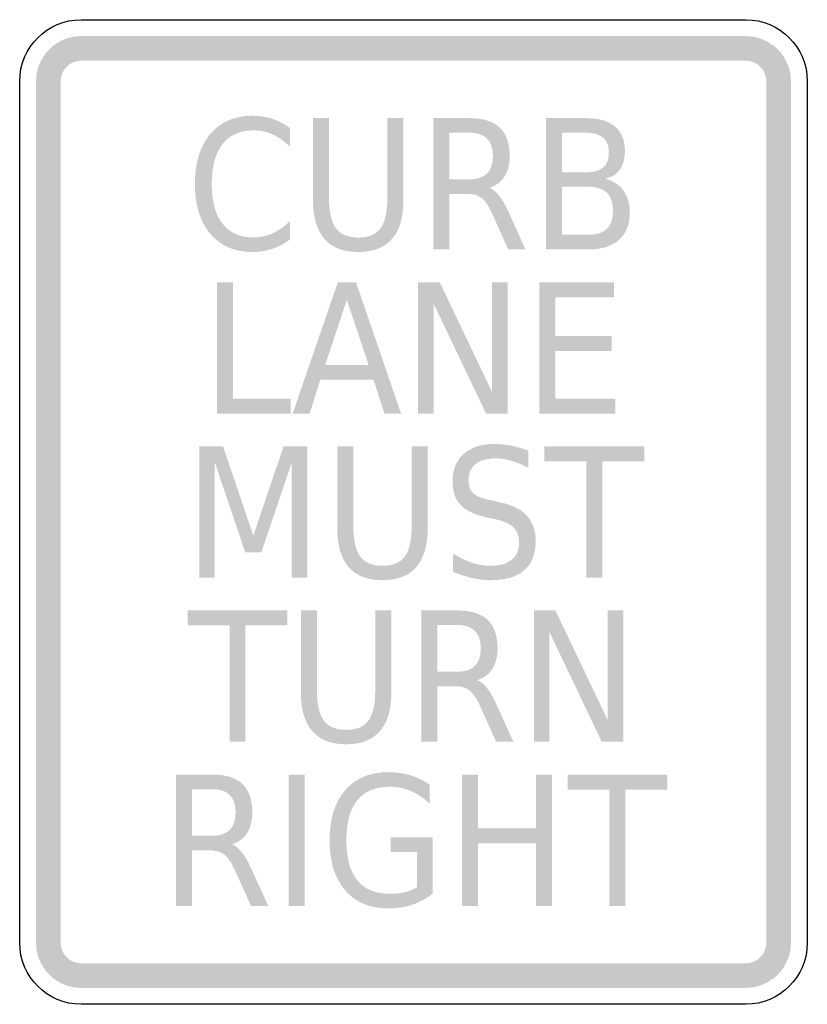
# Model space of a CAD drawing. Header units: inches. Extents: x -0.5 to 0.5, y -0.62 to 0.63.
import ezdxf

# ---------------------------------------------------------------- set-up
doc = ezdxf.new("R2010")
doc.units = ezdxf.units.IN
doc.header["$MEASUREMENT"] = 0

msp = doc.modelspace()

# ---------------------------------------------------------------- hatches: boundary and pattern name
for points in [[(-0.4219, 0.6042), (-0.4272, 0.6039), (-0.4324, 0.6032), (-0.4376, 0.602), (-0.4426, 0.6003), (-0.4474, 0.5982), (-0.452, 0.5956), (-0.4564, 0.5926), (-0.4605, 0.5892), (-0.4642, 0.5855), (-0.4676, 0.5814), (-0.4706, 0.577), (-0.4732, 0.5724), (-0.4753, 0.5676), (-0.477, 0.5626), (-0.4782, 0.5574), (-0.4789, 0.5522), (-0.4792, 0.5469), (-0.4479, 0.5469), (-0.4478, 0.5493), (-0.4475, 0.5517), (-0.4469, 0.554), (-0.4462, 0.5563), (-0.4452, 0.5585), (-0.444, 0.5606), (-0.4427, 0.5626), (-0.4411, 0.5644), (-0.4394, 0.5661), (-0.4376, 0.5677), (-0.4356, 0.569), (-0.4335, 0.5702), (-0.4313, 0.5712), (-0.429, 0.5719), (-0.4267, 0.5725), (-0.4243, 0.5728), (-0.4219, 0.5729), (-0.4219, 0.6042)], [(-0.4219, 0.5729), (0.4219, 0.5729), (0.4219, 0.6042), (-0.4219, 0.6042), (-0.4219, 0.5729)], [(0.4792, 0.5469), (0.4789, 0.5525), (0.4781, 0.5581), (0.4767, 0.5635), (0.4748, 0.5688), (0.4724, 0.5739), (0.4695, 0.5787), (0.4662, 0.5832), (0.4624, 0.5874), (0.4582, 0.5912), (0.4537, 0.5945), (0.4489, 0.5974), (0.4438, 0.5998), (0.4385, 0.6017), (0.4331, 0.6031), (0.4275, 0.6039), (0.4219, 0.6042), (0.4219, 0.5729), (0.4244, 0.5728), (0.427, 0.5724), (0.4294, 0.5718), (0.4318, 0.5709), (0.4342, 0.5698), (0.4363, 0.5685), (0.4384, 0.567), (0.4403, 0.5653), (0.442, 0.5634), (0.4435, 0.5613), (0.4448, 0.5592), (0.4459, 0.5568), (0.4468, 0.5544), (0.4474, 0.552), (0.4478, 0.5494), (0.4479, 0.5469), (0.4792, 0.5469)], [(-0.4479, -0.5469), (-0.4479, 0.5469), (-0.4792, 0.5469), (-0.4792, -0.5469), (-0.4479, -0.5469)], [(0.4479, 0.5469), (0.4479, -0.5469), (0.4792, -0.5469), (0.4792, 0.5469), (0.4479, 0.5469)], [(-0.2493, 0.2917), (-0.229, 0.2917), (-0.229, 0.144), (-0.1559, 0.144), (-0.1559, 0.125), (-0.2493, 0.125), (-0.2493, 0.2917)], [(0.0059, 0.2917), (0.0333, 0.2917), (0.0998, 0.1522), (0.0998, 0.2917), (0.1194, 0.2917), (0.1194, 0.125), (0.0921, 0.125), (0.0256, 0.2644), (0.0256, 0.125), (0.0059, 0.125), (0.0059, 0.2917)], [(0.1597, 0.2917), (0.2545, 0.2917), (0.2545, 0.2727), (0.1801, 0.2727), (0.1801, 0.2233), (0.2515, 0.2233), (0.2515, 0.2044), (0.1801, 0.2044), (0.1801, 0.144), (0.2564, 0.144), (0.2564, 0.125), (0.1597, 0.125), (0.1597, 0.2917)], [(-0.2719, 0.0833), (-0.2417, 0.0833), (-0.2034, -0.0301), (-0.165, 0.0833), (-0.1347, 0.0833), (-0.1347, -0.0833), (-0.1545, -0.0833), (-0.1545, 0.063), (-0.1932, -0.0513), (-0.2136, -0.0513), (-0.2523, 0.063), (-0.2523, -0.0833), (-0.2719, -0.0833), (-0.2719, 0.0833)], [(0.1661, 0.0833), (0.2929, 0.0833), (0.2929, 0.0644), (0.2397, 0.0644), (0.2397, -0.0833), (0.2194, -0.0833), (0.2194, 0.0644), (0.1661, 0.0644), (0.1661, 0.0833)], [(-0.2869, -0.125), (-0.1601, -0.125), (-0.1601, -0.144), (-0.2133, -0.144), (-0.2133, -0.2917), (-0.2336, -0.2917), (-0.2336, -0.144), (-0.2869, -0.144), (-0.2869, -0.125)], [(0.1528, -0.125), (0.1802, -0.125), (0.2467, -0.2644), (0.2467, -0.125), (0.2664, -0.125), (0.2664, -0.2917), (0.239, -0.2917), (0.1725, -0.1522), (0.1725, -0.2917), (0.1528, -0.2917), (0.1528, -0.125)], [(-0.1585, -0.3333), (-0.1382, -0.3333), (-0.1382, -0.5), (-0.1585, -0.5), (-0.1585, -0.3333)], [(0.0615, -0.3333), (0.0818, -0.3333), (0.0818, -0.4017), (0.1555, -0.4017), (0.1555, -0.3333), (0.1758, -0.3333), (0.1758, -0.5), (0.1555, -0.5), (0.1555, -0.4206), (0.0818, -0.4206), (0.0818, -0.5), (0.0615, -0.5), (0.0615, -0.3333)], [(0.1956, -0.3333), (0.3224, -0.3333), (0.3224, -0.3523), (0.2691, -0.3523), (0.2691, -0.5), (0.2488, -0.5), (0.2488, -0.3523), (0.1956, -0.3523), (0.1956, -0.3333)], [(-0.4792, -0.5469), (-0.4789, -0.5522), (-0.4782, -0.5574), (-0.477, -0.5626), (-0.4753, -0.5676), (-0.4732, -0.5724), (-0.4706, -0.577), (-0.4676, -0.5814), (-0.4642, -0.5855), (-0.4605, -0.5892), (-0.4564, -0.5926), (-0.452, -0.5956), (-0.4474, -0.5982), (-0.4426, -0.6003), (-0.4376, -0.602), (-0.4324, -0.6032), (-0.4272, -0.6039), (-0.4219, -0.6042), (-0.4219, -0.5729), (-0.4243, -0.5728), (-0.4267, -0.5725), (-0.429, -0.5719), (-0.4313, -0.5712), (-0.4335, -0.5702), (-0.4356, -0.569), (-0.4376, -0.5677), (-0.4394, -0.5661), (-0.4411, -0.5644), (-0.4427, -0.5626), (-0.444, -0.5606), (-0.4452, -0.5585), (-0.4462, -0.5563), (-0.4469, -0.554), (-0.4475, -0.5517), (-0.4478, -0.5493), (-0.4479, -0.5469), (-0.4792, -0.5469)], [(0.4219, -0.6042), (0.4275, -0.6039), (0.4331, -0.6031), (0.4385, -0.6017), (0.4438, -0.5998), (0.4489, -0.5974), (0.4537, -0.5945), (0.4582, -0.5912), (0.4624, -0.5874), (0.4662, -0.5832), (0.4695, -0.5787), (0.4724, -0.5739), (0.4748, -0.5688), (0.4767, -0.5635), (0.4781, -0.5581), (0.4789, -0.5525), (0.4792, -0.5469), (0.4479, -0.5469), (0.4478, -0.5494), (0.4474, -0.552), (0.4468, -0.5544), (0.4459, -0.5568), (0.4448, -0.5592), (0.4435, -0.5613), (0.442, -0.5634), (0.4403, -0.5653), (0.4384, -0.567), (0.4363, -0.5685), (0.4342, -0.5698), (0.4318, -0.5709), (0.4294, -0.5718), (0.427, -0.5724), (0.4244, -0.5728), (0.4219, -0.5729), (0.4219, -0.6042)], [(0.4219, -0.5729), (-0.4219, -0.5729), (-0.4219, -0.6042), (0.4219, -0.6042), (0.4219, -0.5729)]]:
    msp.add_hatch(color=7).paths.add_polyline_path(points)
h = msp.add_hatch(color=7)
edge = h.paths.add_edge_path()
edge.add_line((-0.1566, 0.4872), (-0.1566, 0.4634))
edge.add_spline(control_points=[(-0.1566, 0.4634), (-0.1635, 0.4705), (-0.1708, 0.4757), (-0.1785, 0.4792), (-0.1862, 0.4827), (-0.1945, 0.4845), (-0.2032, 0.4845), (-0.2203, 0.4845), (-0.2334, 0.4787), (-0.2425, 0.467), (-0.2516, 0.4554), (-0.2562, 0.4385), (-0.2562, 0.4165), (-0.2562, 0.3945), (-0.2516, 0.3777), (-0.2425, 0.3661), (-0.2334, 0.3545), (-0.2203, 0.3486), (-0.2032, 0.3486), (-0.1945, 0.3486), (-0.1862, 0.3504), (-0.1785, 0.3539), (-0.1708, 0.3574), (-0.1635, 0.3627), (-0.1566, 0.3697)], knot_values=[0, 0, 0, 0, 1, 1, 1, 2, 2, 2, 3, 3, 3, 4, 4, 4, 5, 5, 5, 6, 6, 6, 7, 7, 7, 8, 8, 8, 8], degree=3, periodic=0)
edge.add_line((-0.1566, 0.3697), (-0.1566, 0.3462))
edge.add_spline(control_points=[(-0.1566, 0.3462), (-0.1637, 0.3408), (-0.1712, 0.3368), (-0.1792, 0.3341), (-0.1871, 0.3314), (-0.1955, 0.3301), (-0.2043, 0.3301), (-0.2271, 0.3301), (-0.245, 0.3378), (-0.258, 0.3533), (-0.271, 0.3687), (-0.2775, 0.3898), (-0.2775, 0.4165), (-0.2775, 0.4433), (-0.271, 0.4644), (-0.258, 0.4799), (-0.245, 0.4953), (-0.2271, 0.503), (-0.2043, 0.503), (-0.1954, 0.503), (-0.1869, 0.5017), (-0.1789, 0.4991), (-0.171, 0.4964), (-0.1635, 0.4924), (-0.1566, 0.4872)], knot_values=[0, 0, 0, 0, 1, 1, 1, 2, 2, 2, 3, 3, 3, 4, 4, 4, 5, 5, 5, 6, 6, 6, 7, 7, 7, 8, 8, 8, 8], degree=3, periodic=0)
h = msp.add_hatch(color=7)
edge = h.paths.add_edge_path()
edge.add_line((-0.1276, 0.5), (-0.1072, 0.5))
edge.add_line((-0.1072, 0.5), (-0.1072, 0.3988))
edge.add_spline(control_points=[(-0.1072, 0.3988), (-0.1072, 0.3809), (-0.1042, 0.368), (-0.0984, 0.3602), (-0.0926, 0.3523), (-0.0831, 0.3484), (-0.0701, 0.3484), (-0.0571, 0.3484), (-0.0477, 0.3523), (-0.0419, 0.3602), (-0.0361, 0.368), (-0.0332, 0.3809), (-0.0332, 0.3988)], knot_values=[0, 0, 0, 0, 1, 1, 1, 2, 2, 2, 3, 3, 3, 4, 4, 4, 4], degree=3, periodic=0)
edge.add_line((-0.0332, 0.3988), (-0.0332, 0.5))
edge.add_line((-0.0332, 0.5), (-0.0127, 0.5))
edge.add_line((-0.0127, 0.5), (-0.0127, 0.396))
edge.add_spline(control_points=[(-0.0127, 0.396), (-0.0127, 0.3742), (-0.0176, 0.3578), (-0.0272, 0.3467), (-0.0369, 0.3356), (-0.0512, 0.3301), (-0.0701, 0.3301), (-0.0891, 0.3301), (-0.1034, 0.3356), (-0.1131, 0.3467), (-0.1228, 0.3578), (-0.1276, 0.3742), (-0.1276, 0.396)], knot_values=[0, 0, 0, 0, 1, 1, 1, 2, 2, 2, 3, 3, 3, 4, 4, 4, 4], degree=3, periodic=0)
edge.add_line((-0.1276, 0.396), (-0.1276, 0.5))
h = msp.add_hatch(color=7)
edge = h.paths.add_edge_path()
edge.add_spline(control_points=[(0.0965, 0.4115), (0.1008, 0.4098), (0.1051, 0.4063), (0.1092, 0.401), (0.1133, 0.3956), (0.1174, 0.3883), (0.1216, 0.3789)], knot_values=[0, 0, 0, 0, 1, 1, 1, 2, 2, 2, 2], degree=3, periodic=0)
edge.add_line((0.1216, 0.3789), (0.1422, 0.3333))
edge.add_line((0.1422, 0.3333), (0.1203, 0.3333))
edge.add_line((0.1203, 0.3333), (0.1011, 0.3761))
edge.add_spline(control_points=[(0.1011, 0.3761), (0.0962, 0.3873), (0.0914, 0.3947), (0.0868, 0.3983), (0.0821, 0.402), (0.0758, 0.4038), (0.0678, 0.4038)], knot_values=[0, 0, 0, 0, 1, 1, 1, 2, 2, 2, 2], degree=3, periodic=0)
edge.add_line((0.0678, 0.4038), (0.0457, 0.4038))
edge.add_line((0.0457, 0.4038), (0.0457, 0.3333))
edge.add_line((0.0457, 0.3333), (0.0253, 0.3333))
edge.add_line((0.0253, 0.3333), (0.0253, 0.5))
edge.add_line((0.0253, 0.5), (0.0711, 0.5))
edge.add_spline(control_points=[(0.0711, 0.5), (0.0883, 0.5), (0.1011, 0.496), (0.1095, 0.4881), (0.1179, 0.4801), (0.1221, 0.4681), (0.1221, 0.452), (0.1221, 0.4415), (0.12, 0.4328), (0.1156, 0.4259), (0.1112, 0.419), (0.1049, 0.4142), (0.0965, 0.4115)], knot_values=[0, 0, 0, 0, 1, 1, 1, 2, 2, 2, 3, 3, 3, 4, 4, 4, 4], degree=3, periodic=0)
edge = h.paths.add_edge_path(flags=0)
edge.add_line((0.0457, 0.4815), (0.0457, 0.4223))
edge.add_line((0.0457, 0.4223), (0.0711, 0.4223))
edge.add_spline(control_points=[(0.0711, 0.4223), (0.0809, 0.4223), (0.0883, 0.4248), (0.0933, 0.4298), (0.0983, 0.4349), (0.1008, 0.4422), (0.1008, 0.452), (0.1008, 0.4617), (0.0983, 0.4691), (0.0933, 0.474), (0.0883, 0.479), (0.0809, 0.4815), (0.0711, 0.4815)], knot_values=[0, 0, 0, 0, 1, 1, 1, 2, 2, 2, 3, 3, 3, 4, 4, 4, 4], degree=3, periodic=0)
edge.add_line((0.0711, 0.4815), (0.0457, 0.4815))
h = msp.add_hatch(color=7)
edge = h.paths.add_edge_path()
edge.add_line((0.1682, 0.5), (0.22, 0.5))
edge.add_spline(control_points=[(0.22, 0.5), (0.2355, 0.5), (0.2474, 0.4964), (0.2558, 0.4893), (0.2642, 0.4821), (0.2684, 0.472), (0.2684, 0.4588), (0.2684, 0.4486), (0.2662, 0.4405), (0.2619, 0.4345), (0.2577, 0.4284), (0.2514, 0.4247), (0.243, 0.4232)], knot_values=[0, 0, 0, 0, 1, 1, 1, 2, 2, 2, 3, 3, 3, 4, 4, 4, 4], degree=3, periodic=0)
edge.add_spline(control_points=[(0.243, 0.4232), (0.2531, 0.4208), (0.2608, 0.4158), (0.2664, 0.4083), (0.2719, 0.4007), (0.2746, 0.3913), (0.2746, 0.38), (0.2746, 0.3651), (0.2701, 0.3536), (0.2609, 0.3455), (0.2518, 0.3374), (0.2389, 0.3333), (0.222, 0.3333)], knot_values=[0, 0, 0, 0, 1, 1, 1, 2, 2, 2, 3, 3, 3, 4, 4, 4, 4], degree=3, periodic=0)
edge.add_line((0.222, 0.3333), (0.1682, 0.3333))
edge.add_line((0.1682, 0.3333), (0.1682, 0.5))
edge = h.paths.add_edge_path(flags=0)
edge.add_line((0.1885, 0.4129), (0.1885, 0.3519))
edge.add_line((0.1885, 0.3519), (0.221, 0.3519))
edge.add_spline(control_points=[(0.221, 0.3519), (0.232, 0.3519), (0.2401, 0.3544), (0.2453, 0.3594), (0.2506, 0.3644), (0.2532, 0.3721), (0.2532, 0.3825), (0.2532, 0.3929), (0.2506, 0.4006), (0.2453, 0.4055), (0.2401, 0.4105), (0.232, 0.4129), (0.221, 0.4129)], knot_values=[0, 0, 0, 0, 1, 1, 1, 2, 2, 2, 3, 3, 3, 4, 4, 4, 4], degree=3, periodic=0)
edge.add_line((0.221, 0.4129), (0.1885, 0.4129))
edge = h.paths.add_edge_path(flags=0)
edge.add_line((0.1885, 0.4815), (0.1885, 0.4312))
edge.add_line((0.1885, 0.4312), (0.2186, 0.4312))
edge.add_spline(control_points=[(0.2186, 0.4312), (0.2285, 0.4312), (0.2359, 0.4333), (0.2407, 0.4374), (0.2456, 0.4416), (0.248, 0.4479), (0.248, 0.4564), (0.248, 0.4648), (0.2456, 0.4711), (0.2407, 0.4752), (0.2359, 0.4794), (0.2285, 0.4815), (0.2186, 0.4815)], knot_values=[0, 0, 0, 0, 1, 1, 1, 2, 2, 2, 3, 3, 3, 4, 4, 4, 4], degree=3, periodic=0)
edge.add_line((0.2186, 0.4815), (0.1885, 0.4815))
h = msp.add_hatch(color=7)
h.paths.add_polyline_path([(-0.0961, 0.2917), (-0.073, 0.2917), (-0.0158, 0.125), (-0.0369, 0.125), (-0.0507, 0.1678), (-0.1183, 0.1678), (-0.1319, 0.125), (-0.1534, 0.125), (-0.0961, 0.2917)])
h.paths.add_polyline_path([(-0.0846, 0.2695), (-0.1122, 0.1865), (-0.0569, 0.1865), (-0.0846, 0.2695)], flags=0)
h = msp.add_hatch(color=7)
edge = h.paths.add_edge_path()
edge.add_line((-0.0968, 0.0833), (-0.0764, 0.0833))
edge.add_line((-0.0764, 0.0833), (-0.0764, -0.0179))
edge.add_spline(control_points=[(-0.0764, -0.0179), (-0.0764, -0.0358), (-0.0734, -0.0486), (-0.0676, -0.0565), (-0.0617, -0.0643), (-0.0523, -0.0683), (-0.0393, -0.0683), (-0.0263, -0.0683), (-0.0169, -0.0643), (-0.011, -0.0565), (-0.0052, -0.0486), (-0.0023, -0.0358), (-0.0023, -0.0179)], knot_values=[0, 0, 0, 0, 1, 1, 1, 2, 2, 2, 3, 3, 3, 4, 4, 4, 4], degree=3, periodic=0)
edge.add_line((-0.0023, -0.0179), (-0.0023, 0.0833))
edge.add_line((-0.0023, 0.0833), (0.0181, 0.0833))
edge.add_line((0.0181, 0.0833), (0.0181, -0.0207))
edge.add_spline(control_points=[(0.0181, -0.0207), (0.0181, -0.0424), (0.0132, -0.0588), (0.0036, -0.0699), (-0.0061, -0.081), (-0.0204, -0.0866), (-0.0393, -0.0866), (-0.0583, -0.0866), (-0.0726, -0.081), (-0.0823, -0.0699), (-0.0919, -0.0588), (-0.0968, -0.0424), (-0.0968, -0.0207)], knot_values=[0, 0, 0, 0, 1, 1, 1, 2, 2, 2, 3, 3, 3, 4, 4, 4, 4], degree=3, periodic=0)
edge.add_line((-0.0968, -0.0207), (-0.0968, 0.0833))
h = msp.add_hatch(color=7)
edge = h.paths.add_edge_path()
edge.add_line((0.146, 0.0779), (0.146, 0.0559))
edge.add_spline(control_points=[(0.146, 0.0559), (0.1384, 0.06), (0.1311, 0.063), (0.1242, 0.065), (0.1174, 0.067), (0.1108, 0.068), (0.1045, 0.068), (0.0934, 0.068), (0.0849, 0.0657), (0.0789, 0.0609), (0.0729, 0.0561), (0.0699, 0.0494), (0.0699, 0.0406), (0.0699, 0.0332), (0.0719, 0.0276), (0.0759, 0.0239), (0.0798, 0.0201), (0.0874, 0.0171), (0.0986, 0.0148)], knot_values=[0, 0, 0, 0, 1, 1, 1, 2, 2, 2, 3, 3, 3, 4, 4, 4, 5, 5, 5, 6, 6, 6, 6], degree=3, periodic=0)
edge.add_line((0.0986, 0.0148), (0.1107, 0.012))
edge.add_spline(control_points=[(0.1107, 0.012), (0.1259, 0.0088), (0.1371, 0.0032), (0.1443, -0.0049), (0.1515, -0.013), (0.1551, -0.0238), (0.1551, -0.0373), (0.1551, -0.0535), (0.1502, -0.0657), (0.1405, -0.0741), (0.1308, -0.0824), (0.1165, -0.0866), (0.0977, -0.0866), (0.0905, -0.0866), (0.083, -0.0857), (0.075, -0.0839), (0.067, -0.0821), (0.0587, -0.0795), (0.0501, -0.076)], knot_values=[0, 0, 0, 0, 1, 1, 1, 2, 2, 2, 3, 3, 3, 4, 4, 4, 5, 5, 5, 6, 6, 6, 6], degree=3, periodic=0)
edge.add_line((0.0501, -0.076), (0.0501, -0.0527))
edge.add_spline(control_points=[(0.0501, -0.0527), (0.0584, -0.0579), (0.0665, -0.0618), (0.0743, -0.0644), (0.0822, -0.067), (0.09, -0.0683), (0.0977, -0.0683), (0.1092, -0.0683), (0.1181, -0.0657), (0.1245, -0.0607), (0.1308, -0.0556), (0.134, -0.0484), (0.134, -0.039), (0.134, -0.0308), (0.1317, -0.0244), (0.1272, -0.0198), (0.1226, -0.0152), (0.1152, -0.0117), (0.1048, -0.0094)], knot_values=[0, 0, 0, 0, 1, 1, 1, 2, 2, 2, 3, 3, 3, 4, 4, 4, 5, 5, 5, 6, 6, 6, 6], degree=3, periodic=0)
edge.add_line((0.1048, -0.0094), (0.0925, -0.0068))
edge.add_spline(control_points=[(0.0925, -0.0068), (0.0774, -0.0034), (0.0664, 0.0018), (0.0597, 0.009), (0.0529, 0.0161), (0.0496, 0.0261), (0.0496, 0.0388), (0.0496, 0.0535), (0.0542, 0.0651), (0.0636, 0.0736), (0.0729, 0.0821), (0.0858, 0.0863), (0.1021, 0.0863), (0.1092, 0.0863), (0.1164, 0.0856), (0.1237, 0.0842), (0.131, 0.0828), (0.1384, 0.0807), (0.146, 0.0779)], knot_values=[0, 0, 0, 0, 1, 1, 1, 2, 2, 2, 3, 3, 3, 4, 4, 4, 5, 5, 5, 6, 6, 6, 6], degree=3, periodic=0)
h = msp.add_hatch(color=7)
edge = h.paths.add_edge_path()
edge.add_line((-0.143, -0.125), (-0.1226, -0.125))
edge.add_line((-0.1226, -0.125), (-0.1226, -0.2262))
edge.add_spline(control_points=[(-0.1226, -0.2262), (-0.1226, -0.2441), (-0.1196, -0.257), (-0.1138, -0.2648), (-0.108, -0.2727), (-0.0985, -0.2766), (-0.0855, -0.2766), (-0.0725, -0.2766), (-0.0631, -0.2727), (-0.0573, -0.2648), (-0.0515, -0.257), (-0.0486, -0.2441), (-0.0486, -0.2262)], knot_values=[0, 0, 0, 0, 1, 1, 1, 2, 2, 2, 3, 3, 3, 4, 4, 4, 4], degree=3, periodic=0)
edge.add_line((-0.0486, -0.2262), (-0.0486, -0.125))
edge.add_line((-0.0486, -0.125), (-0.0281, -0.125))
edge.add_line((-0.0281, -0.125), (-0.0281, -0.229))
edge.add_spline(control_points=[(-0.0281, -0.229), (-0.0281, -0.2508), (-0.033, -0.2672), (-0.0426, -0.2783), (-0.0523, -0.2894), (-0.0666, -0.2949), (-0.0855, -0.2949), (-0.1045, -0.2949), (-0.1188, -0.2894), (-0.1285, -0.2783), (-0.1382, -0.2672), (-0.143, -0.2508), (-0.143, -0.229)], knot_values=[0, 0, 0, 0, 1, 1, 1, 2, 2, 2, 3, 3, 3, 4, 4, 4, 4], degree=3, periodic=0)
edge.add_line((-0.143, -0.229), (-0.143, -0.125))
h = msp.add_hatch(color=7)
edge = h.paths.add_edge_path()
edge.add_spline(control_points=[(0.081, -0.2135), (0.0854, -0.2152), (0.0897, -0.2187), (0.0938, -0.224), (0.0979, -0.2294), (0.102, -0.2367), (0.1062, -0.2461)], knot_values=[0, 0, 0, 0, 1, 1, 1, 2, 2, 2, 2], degree=3, periodic=0)
edge.add_line((0.1062, -0.2461), (0.1268, -0.2917))
edge.add_line((0.1268, -0.2917), (0.1049, -0.2917))
edge.add_line((0.1049, -0.2917), (0.0857, -0.2489))
edge.add_spline(control_points=[(0.0857, -0.2489), (0.0808, -0.2377), (0.076, -0.2303), (0.0714, -0.2267), (0.0667, -0.223), (0.0604, -0.2212), (0.0524, -0.2212)], knot_values=[0, 0, 0, 0, 1, 1, 1, 2, 2, 2, 2], degree=3, periodic=0)
edge.add_line((0.0524, -0.2212), (0.0303, -0.2212))
edge.add_line((0.0303, -0.2212), (0.0303, -0.2917))
edge.add_line((0.0303, -0.2917), (0.0099, -0.2917))
edge.add_line((0.0099, -0.2917), (0.0099, -0.125))
edge.add_line((0.0099, -0.125), (0.0557, -0.125))
edge.add_spline(control_points=[(0.0557, -0.125), (0.0729, -0.125), (0.0857, -0.129), (0.0941, -0.1369), (0.1025, -0.1449), (0.1067, -0.1569), (0.1067, -0.173), (0.1067, -0.1835), (0.1045, -0.1922), (0.1002, -0.1991), (0.0958, -0.206), (0.0895, -0.2108), (0.081, -0.2135)], knot_values=[0, 0, 0, 0, 1, 1, 1, 2, 2, 2, 3, 3, 3, 4, 4, 4, 4], degree=3, periodic=0)
edge = h.paths.add_edge_path(flags=0)
edge.add_line((0.0303, -0.1435), (0.0303, -0.2027))
edge.add_line((0.0303, -0.2027), (0.0557, -0.2027))
edge.add_spline(control_points=[(0.0557, -0.2027), (0.0655, -0.2027), (0.0729, -0.2002), (0.0779, -0.1952), (0.0829, -0.1901), (0.0854, -0.1828), (0.0854, -0.173), (0.0854, -0.1633), (0.0829, -0.1559), (0.0779, -0.151), (0.0729, -0.146), (0.0655, -0.1435), (0.0557, -0.1435)], knot_values=[0, 0, 0, 0, 1, 1, 1, 2, 2, 2, 3, 3, 3, 4, 4, 4, 4], degree=3, periodic=0)
edge.add_line((0.0557, -0.1435), (0.0303, -0.1435))
h = msp.add_hatch(color=7)
edge = h.paths.add_edge_path()
edge.add_spline(control_points=[(-0.2303, -0.4219), (-0.2259, -0.4235), (-0.2217, -0.427), (-0.2176, -0.4324), (-0.2135, -0.4377), (-0.2093, -0.4451), (-0.2052, -0.4545)], knot_values=[0, 0, 0, 0, 1, 1, 1, 2, 2, 2, 2], degree=3, periodic=0)
edge.add_line((-0.2052, -0.4545), (-0.1845, -0.5))
edge.add_line((-0.1845, -0.5), (-0.2064, -0.5))
edge.add_line((-0.2064, -0.5), (-0.2256, -0.4572))
edge.add_spline(control_points=[(-0.2256, -0.4572), (-0.2305, -0.4461), (-0.2353, -0.4387), (-0.24, -0.435), (-0.2446, -0.4314), (-0.2509, -0.4296), (-0.259, -0.4296)], knot_values=[0, 0, 0, 0, 1, 1, 1, 2, 2, 2, 2], degree=3, periodic=0)
edge.add_line((-0.259, -0.4296), (-0.2811, -0.4296))
edge.add_line((-0.2811, -0.4296), (-0.2811, -0.5))
edge.add_line((-0.2811, -0.5), (-0.3014, -0.5))
edge.add_line((-0.3014, -0.5), (-0.3014, -0.3333))
edge.add_line((-0.3014, -0.3333), (-0.2556, -0.3333))
edge.add_spline(control_points=[(-0.2556, -0.3333), (-0.2384, -0.3333), (-0.2256, -0.3373), (-0.2172, -0.3453), (-0.2088, -0.3532), (-0.2046, -0.3653), (-0.2046, -0.3813), (-0.2046, -0.3918), (-0.2068, -0.4005), (-0.2112, -0.4075), (-0.2155, -0.4144), (-0.2219, -0.4192), (-0.2303, -0.4219)], knot_values=[0, 0, 0, 0, 1, 1, 1, 2, 2, 2, 3, 3, 3, 4, 4, 4, 4], degree=3, periodic=0)
edge = h.paths.add_edge_path(flags=0)
edge.add_line((-0.2811, -0.3519), (-0.2811, -0.411))
edge.add_line((-0.2811, -0.411), (-0.2556, -0.411))
edge.add_spline(control_points=[(-0.2556, -0.411), (-0.2458, -0.411), (-0.2384, -0.4085), (-0.2334, -0.4035), (-0.2284, -0.3985), (-0.2259, -0.3911), (-0.2259, -0.3813), (-0.2259, -0.3716), (-0.2284, -0.3642), (-0.2334, -0.3593), (-0.2384, -0.3543), (-0.2458, -0.3519), (-0.2556, -0.3519)], knot_values=[0, 0, 0, 0, 1, 1, 1, 2, 2, 2, 3, 3, 3, 4, 4, 4, 4], degree=3, periodic=0)
edge.add_line((-0.2556, -0.3519), (-0.2811, -0.3519))
h = msp.add_hatch(color=7)
edge = h.paths.add_edge_path()
edge.add_line((0.0044, -0.4762), (0.0044, -0.4315))
edge.add_line((0.0044, -0.4315), (-0.0288, -0.4315))
edge.add_line((-0.0288, -0.4315), (-0.0288, -0.4129))
edge.add_line((-0.0288, -0.4129), (0.0244, -0.4129))
edge.add_line((0.0244, -0.4129), (0.0244, -0.4845))
edge.add_spline(control_points=[(0.0244, -0.4845), (0.0166, -0.4907), (0.008, -0.4953), (-0.0014, -0.4985), (-0.0109, -0.5017), (-0.021, -0.5032), (-0.0317, -0.5032), (-0.0551, -0.5032), (-0.0735, -0.4956), (-0.0867, -0.4804), (-0.0999, -0.4652), (-0.1065, -0.444), (-0.1065, -0.4168), (-0.1065, -0.3896), (-0.0999, -0.3684), (-0.0867, -0.3531), (-0.0735, -0.3379), (-0.0551, -0.3303), (-0.0317, -0.3303), (-0.022, -0.3303), (-0.0127, -0.3317), (-0.0038, -0.3343), (0.005, -0.337), (0.0131, -0.341), (0.0205, -0.3462)], knot_values=[0, 0, 0, 0, 1, 1, 1, 2, 2, 2, 3, 3, 3, 4, 4, 4, 5, 5, 5, 6, 6, 6, 7, 7, 7, 8, 8, 8, 8], degree=3, periodic=0)
edge.add_line((0.0205, -0.3462), (0.0205, -0.3702))
edge.add_spline(control_points=[(0.0205, -0.3702), (0.013, -0.3631), (0.005, -0.3578), (-0.0034, -0.3542), (-0.0118, -0.3506), (-0.0207, -0.3488), (-0.03, -0.3488), (-0.0483, -0.3488), (-0.0621, -0.3545), (-0.0713, -0.3659), (-0.0806, -0.3773), (-0.0852, -0.3943), (-0.0852, -0.4168), (-0.0852, -0.4393), (-0.0806, -0.4562), (-0.0713, -0.4676), (-0.0621, -0.479), (-0.0483, -0.4847), (-0.03, -0.4847), (-0.0228, -0.4847), (-0.0164, -0.484), (-0.0108, -0.4826), (-0.0052, -0.4813), (-0.0001, -0.4791), (0.0044, -0.4762)], knot_values=[0, 0, 0, 0, 1, 1, 1, 2, 2, 2, 3, 3, 3, 4, 4, 4, 5, 5, 5, 6, 6, 6, 7, 7, 7, 8, 8, 8, 8], degree=3, periodic=0)

# ---------------------------------------------------------------- linework, layer by layer
at = {"color": 7}
for points in [[(-0.4219, 0.625), (0.4219, 0.625)], [(-0.5, -0.5469), (-0.5, 0.5469)], [(0.5, 0.5469), (0.5, -0.5469)], [(0.4219, -0.625), (-0.4219, -0.625)]]:
    msp.add_lwpolyline(points, dxfattribs=at)
for points in [[(-0.5, 0.5469), (-0.5, 0.59), (-0.465, 0.625), (-0.4219, 0.625)], [(0.4219, 0.625), (0.465, 0.625), (0.5, 0.59), (0.5, 0.5469)], [(-0.4219, -0.625), (-0.465, -0.625), (-0.5, -0.59), (-0.5, -0.5469)], [(0.5, -0.5469), (0.5, -0.59), (0.465, -0.625), (0.4219, -0.625)]]:
    msp.add_open_spline(points, degree=3, dxfattribs=at)

doc.saveas('drawing.dxf')
